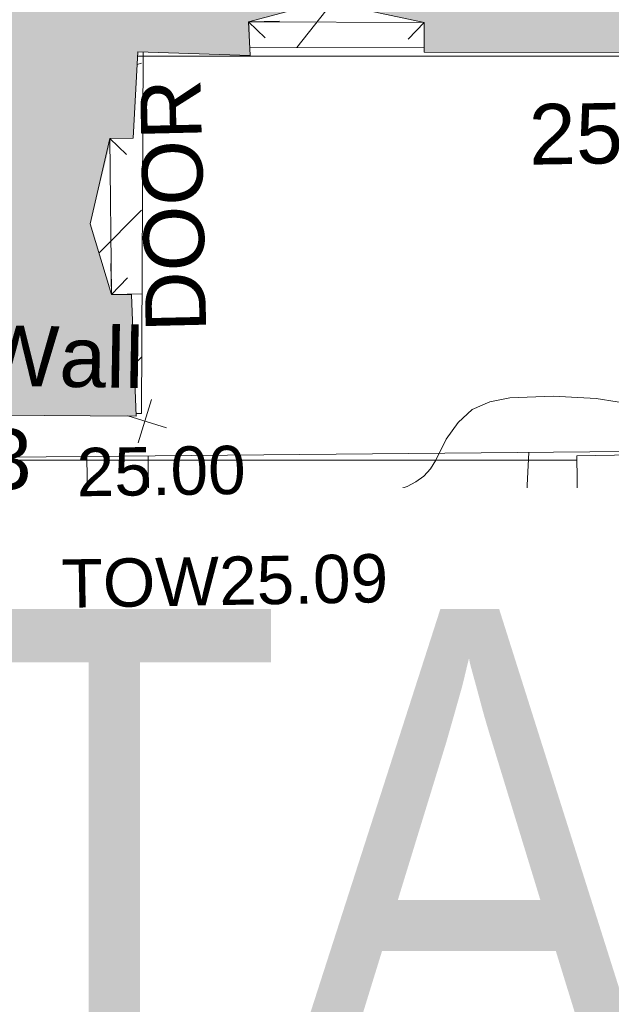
# Model space of a CAD drawing. Header units: millimetres. Extents: x -290717 to 520720, y -88450 to 287762.
# Tile 15 of 197: x -257907 to -254237, y 52689 to 58798. Entities that reach past the tile are written whole.
import ezdxf

# ---------------------------------------------------------------- set-up
doc = ezdxf.new("R2010")
doc.units = ezdxf.units.MM
doc.linetypes.add('IMPORT-DASHED _2_', pattern=[750, 500, -250])
doc.linetypes.add('IMPORT-UG_ELEC_STREET LIGHTING_QLB2 _2_', pattern=[2700, 1500, -300.0000000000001, 0, -250, 150, -300.0000000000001, 0, -200])
for name, color, linetype, lineweight, true_color in [('00_TOPO_BUILDING_OUTLINE', 5, 'Continuous', 9, 0x0000ff), ('00_TOPO_EAVE', 7, 'Continuous', 9, 0x666666), ('00_TOPO_INT_DOOR', 7, 'Continuous', 9, 0x7f4f3f), ('00_TOPO_LEVEL_FLOOR', 7, 'Continuous', 9, 0x666666), ('00_TOPO_ROOF_OVERHANG', 7, 'Continuous', 9, 0xff7fff), ('00_UAV_CONCRETE', 9, 'Continuous', 9, 0x808080), ('00_UAV_STEPS', 7, 'Continuous', 9, 0x666666), ('00_UAV_WALL_RETAINING', 7, 'Continuous', 9, 0x7c00a5), ('12333-PUM-2D-U-0001-C01 - Rev2_REVIT IMPORT_dwg', 7, 'Continuous', 9, 0x767676), ('A_RHA_Line', 7, 'Continuous', 9, 0x00a600), ('BUILDING', 5, 'Continuous', 9, 0x0000ff), ('CONTOURS_INDEX', 4, 'Continuous', 9, 0x00ffff), ('CONTOURS_INDEX_LVL', 4, 'Continuous', 9, 0x00ffff), ('HATCHING', 4, 'Continuous', 9, 0x00ffff), ('TOP_OF_WALL_LEVEL', 7, 'Continuous', 9, 0xa500a5), ('TOP_OF_WALL_LEVEL_TXT', 7, 'Continuous', 9, 0xa500a5), ('WALL', 7, 'Continuous', 9, 0xa50000)]:
    doc.layers.add(name, color=color, linetype=linetype, lineweight=lineweight, true_color=true_color)
for name, color, linetype, lineweight in [('A_RHA_Detail', 7, 'Continuous', 9), ('A_RHA_Text', 7, 'Continuous', 9), ('CHANGE_OF_SURFACE', 7, 'IMPORT-DASHED _2_', 9), ('PARAPET', 7, 'Continuous', 9)]:
    doc.layers.add(name, color=color, linetype=linetype, lineweight=lineweight)
doc.styles.add('Arial Narrow', font='ARIALN.TTF', dxfattribs={"height": 3000})
doc.styles.add('Arial_3', font='arial.ttf', dxfattribs={"height": 299.9999999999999})
doc.styles.add('Swis721 Lt BT_2', font='swissl.ttf', dxfattribs={"height": 375})

# ---------------------------------------------------------------- blocks, each defined once
blk = doc.blocks.new('12333-PUM-2D-U-0001-C01 - Rev2_REVIT IMPORT_dwg_MSL_Node_Linework-V2-Site Location Plan Existing')
at = {"layer": '00_TOPO_INT_DOOR', "color": 9, "true_color": 0xd4c4bf}
blk.add_line((530.3860888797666, -530.3860888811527), (-1.732587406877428e-09, 2.772139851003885e-10), dxfattribs=at)
blk = doc.blocks.new('12333-PUM-2D-U-0001-C01 - Rev2_REVIT IMPORT_dwg_MSL_FLlvl_SYM-V3-Site Location Plan Existing')
at = {"layer": '00_TOPO_LEVEL_FLOOR', "color": 254, "true_color": 0xcccccc}
blk.add_line((38.92611017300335, 8.662937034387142e-12), (-6.713776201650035e-11, 1.732587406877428e-11), dxfattribs=at)
blk = doc.blocks.new('12333-PUM-2D-U-0001-C01 - Rev2_REVIT IMPORT_dwg_MSL_Node_Linework-V4-Site Location Plan Existing')
at = {"layer": '00_TOPO_INT_DOOR', "color": 9, "true_color": 0xd4c4bf}
blk.add_line((530.3860888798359, 530.3860888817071), (-1.663283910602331e-09, 2.772139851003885e-10), dxfattribs=at)
blk = doc.blocks.new('12333-PUM-2D-U-0001-C01 - Rev2_REVIT IMPORT_dwg_MSL_FLlvl_SYM-V5-Site Location Plan Existing')
at = {"layer": '00_TOPO_LEVEL_FLOOR', "color": 254, "true_color": 0xcccccc, "flags": 128}
blk.add_lwpolyline([(38.9261101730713, 0), (0, 0), (0, 38.9261101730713)], dxfattribs=at)
blk = doc.blocks.new('12333-PUM-2D-U-0001-C01 - Rev2_REVIT IMPORT_dwg_MSL_Node_Linework-V9-Site Location Plan Existing')
at = {"layer": '00_TOPO_INT_DOOR', "color": 9, "true_color": 0xd4c4bf}
blk.add_line((-1.94049789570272e-09, 2.772139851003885e-10), (-530.3860888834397, -530.3860888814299), dxfattribs=at)
blk = doc.blocks.new('12333-PUM-2D-U-0001-C01 - Rev2_REVIT IMPORT_dwg_MSL_Eaves_SYM_1-V38-Site Location Plan Existing')
at = {"layer": '00_TOPO_EAVE', "color": 254, "true_color": 0xcccccc}
for p, q in [((-116.0873754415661, -356.5791934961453), (116.0873754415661, 356.5791934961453)), ((356.5791934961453, -116.0873754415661), (-281.3208757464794, 91.58639291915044))]:
    blk.add_line(p, q, dxfattribs=at)
blk = doc.blocks.new('12333-PUM-2D-U-0001-C01 - Rev2_REVIT IMPORT_dwg_MGS62954_T2_Galway_ITM_3d_Rev1-2077680-Site Location Plan Existing')
at = {"layer": '00_TOPO_INT_DOOR', "color": 254, "true_color": 0xcccccc}
for p, q in [((533646536.2933735, 725618675.7648714), (533647627.4697773, 725618651.92301)), ((533645656.8728979, 725616998.3384547), (533645664.6399475, 725617967.1774431))]:
    blk.add_line(p, q, dxfattribs=at)
at = {"layer": '00_TOPO_ROOF_OVERHANG', "color": 254, "true_color": 0xcccccc, "flags": 128}
blk.add_lwpolyline([(533642622.3078571, 725618574.5401815), (533642535.2689735, 725616020.0435259), (533650855.8848975, 725615951.7719684), (533656957.39442, 725615874.9653267)], dxfattribs=at)
at = {"layer": '00_UAV_CONCRETE', "color": 254, "true_color": 0xcccccc}
for p, q in [((533645487.0332416, 725615724.722518), (533645487.4561405, 725615995.8205099)), ((533645867.084277, 725615992.7056195), (533645864.405563, 725615717.28661))]:
    blk.add_line(p, q, dxfattribs=at)
at = {"layer": '00_UAV_CONCRETE', "color": 254, "true_color": 0xcccccc, "flags": 128}
blk.add_lwpolyline([(533636606.0315407, 725617447.5181756), (533640835.6707839, 725614786.102659), (533641636.6835001, 725614282.0815), (533645689.5125603, 725614237.4800476), (533647815.6835001, 725614214.0815), (533650688.0420642, 725614126.6414523), (533650870.6835001, 725614121.0814999), (533650998.5121003, 725615284.6933777)], dxfattribs=at)
at = {"layer": '00_UAV_STEPS', "color": 254, "true_color": 0xcccccc}
for p, q in [((533651040.9000002, 725615947.8000001), (533648526.3000001, 725615947.8000001)), ((533648526.3000001, 725615643), (533648526.3000001, 725615947.8000001)), ((533651002.8000001, 725615566.8000001), (533648526.3000001, 725615643))]:
    blk.add_line(p, q, dxfattribs=at)
at = {"layer": '00_UAV_WALL_RETAINING', "color": 254, "true_color": 0xcccccc, "flags": 128}
blk.add_lwpolyline([(533648228.9733993, 725615973.3260628), (533648210.5121003, 725615689.6933779), (533645894.5121003, 725615716.6933777), (533643496.1938041, 725615763.9508812), (533642443.5121003, 725615784.6933777), (533642481.5121004, 725617025.6933777), (533642073.5121003, 725617057.6933779), (533642027.5121003, 725615700.6933777), (533641237.6993325, 725616205.5965173), (533640275.5121003, 725616820.693378), (533638181.1113557, 725618160.4967551), (533638088.5121004, 725618015.6933779), (533639095.990501, 725617370.2627184), (533640214.5121004, 725616653.6933779), (533642037.5121003, 725615575.6933779), (533642033.5121004, 725615444.6933777), (533643454.6512508, 725615396.209324), (533645609.5121003, 725615322.6933777), (533648453.3195847, 725615321.7231262), (533648512.7417501, 725615321.7028524), (533648525.5454822, 725615639.8562008)], dxfattribs=at)
for name, p, xscale, yscale, zscale in [('12333-PUM-2D-U-0001-C01 - Rev2_REVIT IMPORT_dwg_MSL_Node_Linework-V2-Site Location Plan Existing', (533646536.2933736, 725618675.7648714), 0.1917, 0.1917, 0.1917), ('12333-PUM-2D-U-0001-C01 - Rev2_REVIT IMPORT_dwg_MSL_FLlvl_SYM-V3-Site Location Plan Existing', (533646536.2933736, 725618675.7648714), 4.9492, 4.9492, 4.9492), ('12333-PUM-2D-U-0001-C01 - Rev2_REVIT IMPORT_dwg_MSL_Node_Linework-V9-Site Location Plan Existing', (533647627.4697774, 725618651.9230099), 0.1917, 0.1917, 0.1917), ('12333-PUM-2D-U-0001-C01 - Rev2_REVIT IMPORT_dwg_MSL_Node_Linework-V2-Site Location Plan Existing', (533645664.6399476, 725617967.1774433), 0.1917, 0.1917, 0.1917), ('12333-PUM-2D-U-0001-C01 - Rev2_REVIT IMPORT_dwg_MSL_FLlvl_SYM-V5-Site Location Plan Existing', (533645656.872898, 725616998.3384547), 4.9492, 4.9492, 4.9492), ('12333-PUM-2D-U-0001-C01 - Rev2_REVIT IMPORT_dwg_MSL_Node_Linework-V4-Site Location Plan Existing', (533645656.872898, 725616998.3384547), 0.1917, 0.1917, 0.1917), ('12333-PUM-2D-U-0001-C01 - Rev2_REVIT IMPORT_dwg_MSL_Eaves_SYM_1-V38-Site Location Plan Existing', (533645851.2458703, 725616208.7696208), 0.375, 0.375, 0.375)]:
    blk.add_blockref(name, p, dxfattribs=dict(xscale=xscale, yscale=yscale, zscale=zscale))
at = {"layer": '00_TOPO_BUILDING_OUTLINE', "color": 251, "true_color": 0x666666, "insert": (533648263.5742521, 725618133.1483189), "char_height": 375, "width": 1495.902363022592, "attachment_point": 1, "line_spacing_factor": 1.005061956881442, "style": 'Swis721 Lt BT_2'}
blk.add_mtext('25.12', dxfattribs=at)
at = {"layer": '00_TOPO_INT_DOOR', "color": 251, "true_color": 0x666666, "insert": (533645866.5493739, 725616755.8447996), "char_height": 375, "width": 1790.333939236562, "attachment_point": 1, "rotation": 90.34535798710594, "line_spacing_factor": 1.005061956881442, "style": 'Swis721 Lt BT_2'}
blk.add_mtext('DOOR', dxfattribs=at)
at = {"layer": '00_UAV_CONCRETE', "color": 251, "true_color": 0x666666, "insert": (533645944.9471033, 725614729.9285817), "char_height": 375, "width": 1495.902363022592, "attachment_point": 1, "rotation": 359.36948442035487, "line_spacing_factor": 1.005061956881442, "style": 'Swis721 Lt BT_2'}
blk.add_mtext('24.85', dxfattribs=at)
at = {"layer": '00_UAV_WALL_RETAINING', "color": 251, "true_color": 0x666666, "char_height": 375, "attachment_point": 1, "line_spacing_factor": 1.005061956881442, "style": 'Swis721 Lt BT_2'}
for s, insert, width, rotation in [('Retaining Wall', (533642482.2752572, 725616904.6878518), 3832.359387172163, 358.035394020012), ('24.93', (533643842.0428204, 725616215.9694217), 1495.902363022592, 358.04603607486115), ('24.95', (533646860.5710975, 725615234.9973466), 1495.902363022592, 359.4213588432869)]:
    blk.add_mtext(s, dxfattribs=dict(at, insert=insert, width=width, rotation=rotation))
blk = doc.blocks.new('12333-PUM-2D-U-0001-C01 - Rev2_REVIT IMPORT_dwg_SPOT-2077700-Site Location Plan Existing')
at = {"layer": 'TOP_OF_WALL_LEVEL', "color": 254, "true_color": 0xe1aae1}
for p, q in [((0, 500.0000000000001), (0, -500.0000000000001)), ((-500.0000000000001, 0), (500.0000000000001, 0))]:
    blk.add_line(p, q, dxfattribs=at)
blk = doc.blocks.new('12333-PUM-2D-U-0001-C01 - Rev2_REVIT IMPORT_dwg-1620468-Site Location Plan Existing')
at = {"layer": 'HATCHING', "true_color": 0xaaffff}
h = blk.add_hatch(dxfattribs=at)
h.set_pattern_fill('FP_16', color=131, style=0, pattern_type=2)
h.set_pattern_definition([(45, (-537532529.603, -725615860.767), (-441.9417382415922, 441.9417382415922), [])])
h.paths.add_polyline_path([(23964.76913768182, -875.9677391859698), (24125.90737851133, -773.8632951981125), (24392.08837854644, -567.0611334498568), (24461.69394442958, -495.2497574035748), (24048.30614390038, -811.7469325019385)])
h.paths.add_polyline_path([(24623.28622993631, -363.1574729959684), (24719.04993674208, -278.699203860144), (25082.37056637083, 165.4301256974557), (25300.75284355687, 503.1638763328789), (25425.19607918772, 727.1617006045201), (25535.90099077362, 968.7249992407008), (25640.02361001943, 1327.974446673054), (25741.33690954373, 1860.778245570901), (25754.23469954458, 1952.808640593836), (25749.88707085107, 2350.616658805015), (25772.59273477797, 3004.539774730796), (25838.00477545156, 6318.112393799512), (25807.58770304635, 6316.191716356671), (25762.8251877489, 5116.677481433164), (25596.31906136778, 5116.677481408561), (25341.47027026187, 4386.877548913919), (25596.31906150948, 3505.095148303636), (25746.46773591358, 3505.095148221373), (25701.71011229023, 2198.414292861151), (25690.15042633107, 1885.512413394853), (25677.92352285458, 1699.714460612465), (25572.64334575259, 1236.603294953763), (25482.87348887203, 953.2911014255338), (25256.35969481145, 504.054790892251), (25037.92357972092, 155.1811199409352), (24821.67069747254, -135.4952995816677)])
h.paths.add_polyline_path([(19122.13625224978, -224.0500414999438), (18895.76770067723, 50.63959636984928), (18621.22018178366, 485.709348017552), (18657.92762250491, 409.8380993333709), (18824.65962693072, 136.8144430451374), (19119.833255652, -221.9350446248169)])
h.paths.add_polyline_path([(1686.424627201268, 454.6937352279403), (1710.976620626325, 455.5465457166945), (1750.068675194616, 2715.54327994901), (1750.000485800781, 2711.636712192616), (1686.460704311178, 455.9744726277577)])
h.paths.add_polyline_path([(4717.555653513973, 403.0665134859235), (4751.6892330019, 402.4707096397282), (4790.83271501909, 2644.999292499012), (4768.409661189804, 2646.141651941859), (4729.165959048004, 2112.273482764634), (4584.990100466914, 2112.821264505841), (4452.401084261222, 1584.700254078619), (4577.223050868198, 1143.982276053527), (4702.272549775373, 1141.464825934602), (4717.015900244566, 429.1445215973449)])
h.paths.add_polyline_path([(18186.06197689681, 1699.834160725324), (18129.77235540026, 2170.704845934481), (18129.84401306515, 2400.302390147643), (18113.92920675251, 2400.580184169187), (18111.70178500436, 2016.84340136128), (18129.70038726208, 1940.112517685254)])
h.paths.add_polyline_path([(6544.3214661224, 2641.207840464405), (6546.913621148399, 2797.776082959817), (5934.268307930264, 2939.225697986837), (5456.643526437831, 2821.408692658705), (5464.146224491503, 2662.344122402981), (6544.180760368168, 2641.210593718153)])
h.paths.add_polyline_path([(29445.72049355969, 6283.652032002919), (29487.23932402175, 6283.237620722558), (29639.36727133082, 12563.62421426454), (29667.74543012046, 14189.4078424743), (29631.92725637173, 14188.9845610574), (29467.47935001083, 7531.421360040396), (29298.80320765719, 7532.39311222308), (29162.93821402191, 7080.49213219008), (29284.32930844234, 6669.505089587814), (29452.66246280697, 6666.452016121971), (29445.72611902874, 6283.96223641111)])
h.paths.add_polyline_path([(-1622.635910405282, 11552.70356286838), (-1449.080202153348, 11977.18675107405), (-1607.493589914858, 12420.20652276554), (-1784.157011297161, 12423.26920992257), (-1798.992288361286, 11556.64946057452)])
h.paths.add_polyline_path([(21520.10466787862, 14349.94423779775), (21556.48317140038, 14354.39236588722), (21610.64456833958, 16089.81379494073), (21549.40205284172, 16090.88488440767), (21520.14918880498, 14352.58980805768)])
h.paths.add_polyline_path([(7701.911312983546, 14609.65087818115), (11763.18737745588, 14551.70141770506), (9255.37057830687, 14592.66788047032), (7737.57387038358, 14623.03312683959), (7771.542512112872, 17200.12075244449), (7729.290220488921, 17189.78219578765), (7701.811259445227, 14614.68827358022)])
at = {"layer": 'BUILDING', "color": 161, "true_color": 0xaaaaff}
blk.add_line((5461.626853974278, 2662.393420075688), (6544.3214661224, 2641.207840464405), dxfattribs=at)
at = {"layer": 'BUILDING', "color": 161, "true_color": 0xaaaaff, "flags": 128}
blk.add_lwpolyline([(4717.555948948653, 403.0522396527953), (4751.6892330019, 402.4707096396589), (4800.964231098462, 2644.483134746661)], dxfattribs=at)
at = {"layer": 'CHANGE_OF_SURFACE', "color": 253, "true_color": 0xaaaaaa, "flags": 128}
blk.add_lwpolyline([(-5478.007366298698, 19170.00056325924), (-5606.634571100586, 13793.4197265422), (-5715.62175708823, 4892.79953588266), (-5797.362146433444, 1795.747000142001), (-4634.832162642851, 1591.396026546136), (206.0153490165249, -1541.985571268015), (10760.08087175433, -1918.217760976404), (14502.21339170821, -2901.225706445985)], dxfattribs=at)
at = {"layer": 'CONTOURS_INDEX', "color": 131, "true_color": 0xaaffff, "flags": 128}
blk.add_lwpolyline([(7832.037761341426, 399.6617437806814), (7573.531726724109, 446.4210373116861), (7307.389062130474, 464.808399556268), (7038.60398684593, 460.5475638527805), (6914.072097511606, 436.9995365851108), (6803.437486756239, 391.1781876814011), (6713.648794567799, 311.946856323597), (6637.757381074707, 210.4422039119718), (6571.735089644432, 80.77989565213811), (6537.044474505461, 28.54217996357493), (6496.258337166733, -16.81840931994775), (6446.328916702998, -51.86330992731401), (6390.303974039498, -80.03108436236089), (6328.53445806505, -98.95683184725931), (6265.978765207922, -113.4089623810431), (6202.243807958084, -121.150668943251), (6137.722674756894, -124.418758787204), (2897.322807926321, -115.6853279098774)], dxfattribs=at)
at = {"layer": 'PARAPET', "color": 253, "true_color": 0xaaaaaa, "flags": 128}
for points in [[(1519.371493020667, 2698.064486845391), (1411.332464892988, 171.1516658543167), (7446.650152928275, 65.43018304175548)], [(25724.02329894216, 1352.436782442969), (25411.24804341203, 612.3881870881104), (24986.76733963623, -69.01504786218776), (24444.99591505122, -638.7128344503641), (23802.6895872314, -1063.193538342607), (23093.35999027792, -1387.139338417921), (22470.60211573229, -1512.807967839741), (21747.30933748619, -1549.112238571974), (21275.35381831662, -1493.259514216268), (20638.63276259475, -1331.286614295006), (20119.20242779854, -1091.11990034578), (19677.9659070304, -814.6489156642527), (19236.72938602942, -471.1546619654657), (18781.52968373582, 53.86094516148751), (18532.98506105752, 439.2447420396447), (18317.95207329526, 936.333987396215), (18125.26017485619, 1662.419401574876), (18063.82217828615, 2086.900105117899), (18081.94021217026, 2386.544511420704), (4766.431344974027, 2619.228797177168)]]:
    blk.add_lwpolyline(points, dxfattribs=at)
at = {"layer": 'WALL', "color": 9, "true_color": 0xe1aaaa}
blk.add_line((1039.723433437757, -138.6283566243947), (7387.787236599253, -248.7103878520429), dxfattribs=at)
at = {"layer": 'WALL', "color": 9, "true_color": 0xe1aaaa, "flags": 128}
blk.add_lwpolyline([(1039.723433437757, -138.6283566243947), (1037.100435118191, -398.8285895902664), (7383.275661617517, -508.8778712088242), (7387.787236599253, -248.7103878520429)], dxfattribs=at)
blk.add_blockref('12333-PUM-2D-U-0001-C01 - Rev2_REVIT IMPORT_dwg_MGS62954_T2_Galway_ITM_3d_Rev1-2077680-Site Location Plan Existing', (-533641079.6498471, -725615854.3561786))
at = {"xscale": 0.3, "yscale": 0.3, "zscale": 0.3}
blk.add_blockref('12333-PUM-2D-U-0001-C01 - Rev2_REVIT IMPORT_dwg_SPOT-2077700-Site Location Plan Existing', (4144.803868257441, -335.7672515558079), dxfattribs=at)
at = {"layer": 'CONTOURS_INDEX_LVL', "insert": (4342.648295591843, 195.4315119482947), "char_height": 299.9999999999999, "width": 1256.112065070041, "attachment_point": 1, "rotation": 359.84558016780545, "line_spacing_factor": 0.9417779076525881, "style": 'Arial_3'}
blk.add_mtext('25.00', dxfattribs=at)
at = {"layer": 'TOP_OF_WALL_LEVEL_TXT', "insert": (4236.710535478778, -494.5372259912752), "char_height": 299.9999999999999, "width": 2420.40307275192, "attachment_point": 1, "line_spacing_factor": 0.9417779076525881, "style": 'Arial_3'}
blk.add_mtext('TOW25.09', dxfattribs=at)

msp = doc.modelspace()

# ---------------------------------------------------------------- hatches: boundary and pattern name
at = {"layer": 'A_RHA_Detail', "true_color": 0xc0c0c0}
h = msp.add_hatch(color=9, dxfattribs=at)
h.paths.add_polyline_path([(-80880.60083898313, -68502.79057078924), (-80400.86592458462, -68483.4150911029), (-80400.86592458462, -62984.64684182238), (-24474.85765180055, -63009.32043784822), (-24456.14471274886, -50840.30023854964), (-36622.55041054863, -50831.65104346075), (-36622.5504104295, -44228.57792609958), (-50959.05265825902, -44213.68205212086), (-50959.05265825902, -42573.78171509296), (-54563.93258049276, -42571.21897729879), (-54565.69773355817, -45054.17447471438), (-92408.82109324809, -45027.27149617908), (-92411.78875845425, -49201.74309219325), (-100061.9988811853, -49201.74309219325), (-100052.221444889, -64852.82557835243), (-86120.90825231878, -64852.82557835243), (-86092.16626519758, -62957.90041523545), (-84861.10047611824, -62957.90041520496), (-84854.79054275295, -68240.10973718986), (-80870.60226895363, -68240.10973718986)])
h.paths.add_polyline_path([(-137238.9269955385, -68461.93840922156), (-132719.7426408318, -68433.06336920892), (-132847.0731201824, -62850.0428228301), (-130454.6837966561, -62916.63108081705), (-130498.2830220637, -61355.8539363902), (-117581.136331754, -61423.42893434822), (-117492.3908565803, -49183.91309186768), (-125136.5200282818, -49178.47881939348), (-125133.5727033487, -45032.61887132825), (-163007.1824077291, -45005.69421944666), (-163007.1824077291, -44090.29634113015), (-163123.8521375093, -44090.21339942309), (-163122.6389897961, -42383.751842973), (-166563.8543420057, -42383.75184295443), (-166565.0349082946, -44044.3982420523), (-193158.4656786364, -44025.49275802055), (-193195.152889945, -62863.6565097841), (-137269.7106414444, -62916.63108078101), (-137254.3708868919, -65679.90523788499)])
h.paths.add_polyline_path([(120310.9497607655, -32334.2823016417), (120312.4652266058, -31610.73011961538), (133451.2244789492, -31638.24899384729), (133469.2230092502, -19717.98315777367), (121295.7536929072, -19692.48606427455), (121319.8434528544, -8190.941560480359), (112277.0825929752, -8172.001674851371), (112263.1769726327, -14811.12345451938), (78285.85310969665, -14739.95861435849), (78292.82277619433, -8167.077575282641), (76545.55099677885, -8163.40371230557), (69355.76844230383, -8152.931592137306), (69353.66597202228, -9156.746357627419), (68372.60878942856, -9154.691552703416), (68372.60878942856, -13705.52853212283), (69333.72334743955, -13707.54156767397), (69325.07112544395, -16249.53369225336), (66623.4489111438, -16249.53369225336), (66619.79243932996, -17995.29925522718), (65989.07757491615, -17995.29925522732), (65985.44262769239, -19730.78799479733), (57152.23993372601, -19712.28702423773), (57127.42535098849, -31559.89461998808), (70277.87165423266, -31587.43801817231), (70277.87165428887, -32271.74147154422), (78263.96947906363, -32285.12944888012), (78266.62669288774, -31019.79372153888), (112335.8856506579, -31091.15111856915), (112335.8856506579, -32317.57330550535), (119781.4233959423, -32333.17321910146)])
h.paths.add_polyline_path([(7503.71740934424, -1791.43926322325), (15482.43097389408, -674.0213230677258), (15484.0826184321, 148.1327206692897), (56188.28042539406, 205.5276654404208), (56155.8432600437, 14338.31663138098), (18016.62665932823, 14236.4814953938), (17967.9025208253, 34313.18372075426), (21727.10644861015, 34324.06926249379), (21708.9097307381, 40608.10218319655), (18009.66447156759, 40608.10218325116), (17995.54603703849, 45483.75063445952), (9770.084212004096, 45420.63294734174), (3966.216019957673, 45443.14492469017), (3984.771235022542, 14176.56786831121), (1023.062455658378, 14176.56786840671), (-276.5134647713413, 14190.52623465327), (-231.6790044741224, 5976.811441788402), (-226.4491536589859, 193.7444677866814), (1220.250839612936, 179.5999159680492), (7477.609307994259, 143.2867556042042), (7488.638446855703, -674.0213230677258)])
h.paths.add_polyline_path([(77755.59663317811, 53.47451145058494), (77729.51881611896, 1699.844979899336), (94464.47132486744, 1659.976083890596), (94606.37913471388, 17991.39023626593), (88810.41901146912, 18015.03260816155), (88799.89418497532, 14436.74271609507), (69413.88950349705, 14457.87738898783), (69377.35724448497, 99.62816357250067), (70760.85642036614, 92.0068082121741)])
h.paths.add_polyline_path([(61252.12079698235, 46453.95617369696), (105774.7348988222, 46472.68783510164), (105768.2642197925, 61852.61234310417), (92285.13876306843, 61852.61234310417), (92308.59670397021, 65784.30757142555), (96107.46680002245, 65767.6044524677), (96059.6808111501, 75209.20847378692), (101084.8427276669, 75071.88872768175), (104988.0046543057, 74765.36560410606), (108403.6894220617, 74363.84089439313), (112009.2703903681, 73787.25420864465), (115645.3524814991, 73049.69667210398), (116890.8108050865, 72761.69136255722), (120208.9929832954, 71893.18353872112), (120865.241739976, 71703.68487155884), (124135.6329505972, 70669.67317909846), (127435.6253142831, 69480.50055823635), (127820.4368655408, 69394.93141813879), (128274.3081769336, 69331.69585757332), (128731.879114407, 69306.66104520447), (129189.9401456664, 69320.00258265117), (129645.2782985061, 69371.62688830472), (130094.6997111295, 69461.17185607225), (130535.0520071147, 69588.00939078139), (130963.2464342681, 69751.2498188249), (131376.279516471, 69949.74812593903), (131771.254123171, 70182.11198906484), (132162.5575600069, 70460.54046602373), (132496.0921582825, 70741.69081117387), (132820.8713676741, 71064.98072578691), (133117.4593294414, 71414.31364276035), (133383.77568926, 71787.23923958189), (133616.5473239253, 72178.53728446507), (133817.1647262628, 72590.54524901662), (133982.6025969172, 73017.89547517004), (134111.7005086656, 73457.59040804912), (134203.5529320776, 73906.545904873), (134257.5155882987, 74361.61286220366), (134272.5462649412, 74819.59931534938), (134250.5259874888, 75277.29281749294), (134189.6227572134, 75731.48297750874), (134090.9274700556, 76178.98397761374), (133955.1324028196, 76616.65691996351), (133783.1900598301, 77041.4318434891), (133576.3064937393, 77450.3292564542), (133335.9328436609, 77840.48103831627), (133063.7551572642, 78209.15055536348), (132761.6825665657, 78553.75185442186), (132431.8338935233, 78871.86780505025), (132076.5227904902, 79161.26705200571), (131698.2415079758, 79419.91966864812), (131299.6434187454, 79646.01139199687), (131093.5942456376, 79746.34209763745), (132146.0467355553, 83110.22226149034), (122787.763295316, 86282.54285521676), (121604.3555410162, 82800.35918872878), (117095.9864226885, 83870.84033788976), (116841.9598400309, 83526.35449576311), (116120.5435466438, 91221.9361197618), (110237.7341284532, 91274.27491024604), (110194.3680786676, 90435.39030217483), (104988.0046543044, 90486.49901569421), (104973.2761846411, 94309.82427956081), (103746.1314668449, 94309.82427962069), (103839.9937121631, 122852.1474272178), (96365.09202303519, 122931.9599471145), (96350.3400238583, 123952.416858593), (104555.5505249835, 123902.1925258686), (104607.3234457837, 120248.5396157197), (125502.5015002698, 120134.193340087), (125662.0200253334, 137657.3796883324), (114479.5865733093, 137699.2256881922), (114382.3062641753, 129149.9458158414), (104644.1590035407, 129187.997507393), (104577.9931702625, 126217.3903165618), (101184.4926405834, 126159.1566967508), (101264.6166812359, 135959.2655565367), (89967.23177303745, 135988.8856164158), (89927.63362986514, 125823.6463181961), (93630.53562299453, 125840.7948842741), (93580.6568888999, 122931.9599471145), (88697.38835373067, 122904.7310127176), (88679.38989541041, 95739.0914377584), (86378.25848993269, 95739.0914377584), (86378.18187189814, 96178.10083375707), (83279.5074328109, 96200.92083330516), (83273.62493422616, 95735.74732136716), (70169.67509616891, 95733.22421950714), (70166.2684274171, 96272.07409350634), (66674.99731291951, 96257.14073659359), (66654.74538556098, 95755.71092140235), (65784.77231076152, 95755.71092140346), (65887.65094981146, 117470.6305650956), (53473.34271625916, 117487.9046429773), (53434.44066306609, 98570.4634906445), (40649.41626913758, 98570.46349066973), (40610.16711556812, 94406.01479082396), (38853.82372865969, 94410.36303444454), (38848.65589191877, 89463.65332732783), (40612.46601909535, 89518.45976927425), (40665.38257359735, 86257.73741131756), (38372.19584673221, 86305.7230928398), (38369.79373532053, 76901.0507917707), (50937.95125076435, 76944.40198877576), (50922.88567283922, 74598.78180893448), (56484.90611318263, 74588.85093774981), (56484.9061131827, 75194.85181998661), (92465.40372273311, 75233.02581663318), (92645.92783659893, 71766.64845097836), (89810.5550181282, 69362.83965827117), (85313.16173971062, 69360.94750424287), (85313.16173971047, 66907.40508090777), (75210.14498260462, 66903.15451592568), (75210.14498260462, 63815.70944554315), (70819.40014306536, 63815.70999204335), (70819.21601502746, 64253.35708063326), (69456.8341568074, 64253.35708063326), (69455.71957374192, 66901.99623168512), (61303.3285675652, 66898.56680686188), (61304.56054652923, 63970.32021231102), (70500.41048205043, 63970.32021223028), (70500.40885431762, 61852.59006210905), (61245.64388480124, 61848.69637492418), (61252.12079698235, 46455.07044720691)])
h.paths.add_polyline_path([(-17153.16561239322, 48569.32684293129), (-17153.16561227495, 60770.38083690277), (-29362.88357762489, 60774.7042869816), (-29362.88357762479, 67399.20394583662), (-43507.25361058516, 67405.01911302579), (-43488.53133082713, 69093.07334179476), (-45766.41866234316, 69109.32868391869), (-45794.34620035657, 67405.01911302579), (-47272.11273197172, 67404.21245453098), (-47272.44887636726, 66454.91798912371), (-86004.56386335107, 66468.6329952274), (-86006.66970790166, 60521.58362724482), (-92662.8772251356, 60521.58362724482), (-92666.53762789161, 50184.35611936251), (-79752.016597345, 50179.78302554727), (-79752.016597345, 48591.49323813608), (-17157.71631240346, 48569.32845421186)])
h.paths.add_polyline_path([(-201056.4185879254, 48628.75479108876), (-138377.9751621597, 48634.64535782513), (-138377.9751621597, 50133.28202330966), (-125467.710581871, 50134.49533928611), (-125468.6909603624, 60566.19036866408), (-132186.8595615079, 60565.86652591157), (-132187.4203588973, 66533.01978768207), (-170643.3098734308, 66805.61809689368), (-170643.3098732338, 67738.78475851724), (-200340.0100486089, 67488.93693767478), (-200348.7175167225, 60827.7802510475), (-201057.5650552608, 60827.71357562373), (-201056.6510294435, 51102.0431337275)])
h.paths.add_polyline_path([(-240051.5126725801, 54769.1949116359), (-239444.4902595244, 54811.10754483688), (-239186.5396225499, 54841.92927608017), (-238764.8191578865, 54940.98166103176), (-238382.4735933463, 55122.46891391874), (-237990.3402229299, 55354.87497237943), (-237269.2031026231, 55936.21514997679), (-237030.2712443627, 56228.66101920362), (-236793.0039600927, 56569.31473977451), (-236554.5880579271, 57004.26389721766), (-236432.7219585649, 57267.46508911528), (-236300.0815274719, 57753.26239002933), (-236250.7285154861, 58017.17885687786), (-236235.6490610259, 58516.21786795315), (-236233.2538430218, 58987.85640057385), (-236213.702979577, 59823.48083772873), (-236363.8287856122, 59820.8603820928), (-236634.0279869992, 60698.06075831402), (-236391.9547756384, 61432.1972634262), (-236225.4740089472, 61435.10319604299), (-236201.6036570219, 62637.68779599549), (-232563.5271750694, 62639.28734435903), (-232563.5271750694, 63049.03842407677), (-232732.1945866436, 63049.15302221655), (-232860.1521278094, 63457.9589027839), (-232731.6068089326, 63914.24862701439), (-232560.8209657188, 63914.24862701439), (-232521.9864006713, 70597.99604498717), (-240628.6947850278, 70598.85496274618), (-240629.7923196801, 72350.98321581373), (-246412.6011213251, 72347.36085937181), (-246412.6011213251, 70616.45923939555), (-254449.5805725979, 70618.60952619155), (-254454.637144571, 70754.06491724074), (-254469.7140363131, 73191.6627625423), (-263883.2532625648, 73267.83063692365), (-263902.4181505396, 68260.74348557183), (-263714.8217520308, 68259.82096576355), (-263552.9672900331, 67819.6543439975), (-263719.0883117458, 67392.20684197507), (-263913.629869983, 67392.20684288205), (-263956.7001914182, 58633.76423459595), (-260181.1963171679, 58611.22607638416), (-260192.3146984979, 56354.25111578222), (-257184.684388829, 56339.46086010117), (-257213.4419958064, 57092.93866025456), (-257338.5163846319, 57093.27331227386), (-257471.0109295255, 57531.7457231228), (-257338.5163845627, 58062.22513700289), (-257203.4956297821, 58064.06881293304), (-257173.5751889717, 58598.54056827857), (-256478.2273617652, 58575.27357918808), (-256478.2273617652, 58788.51859477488), (-256013.0091299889, 58911.92701537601), (-255397.0786589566, 58780.99767608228), (-255397.0786664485, 58595.98242230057), (-243809.8853614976, 58585.92793205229), (-243805.3570672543, 58352.04527760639), (-243740.9394682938, 57884.52572396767), (-243619.083060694, 57421.84877501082), (-243424.3877541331, 56943.65915328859), (-243247.1437899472, 56608.24157716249), (-243003.0710577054, 56249.99021479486), (-242732.2093200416, 55932.75703086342), (-242371.7230179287, 55603.12658814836), (-242141.2551255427, 55424.88676771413), (-241804.9643038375, 55216.88439829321), (-241529.464082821, 55077.02869058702), (-241100.6275144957, 54917.18295005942), (-240836.2134980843, 54840.82833179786), (-240453.4486196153, 54788.6078413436), (-240203.3756532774, 54776.52967577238)])
h.paths.add_polyline_path([(40276.69022620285, 59895.3641775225), (40328.62676026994, 69196.9439153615), (36588.99968782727, 69217.82459101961), (36619.46637569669, 74674.25962431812), (32264.36460075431, 74687.02318924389), (32233.48293864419, 69156.26826309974), (11916.69390488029, 69269.70959690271), (11966.66200108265, 78218.75165977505), (29087.50901742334, 78123.15526811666), (29143.44567202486, 88141.13700481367), (15719.34879623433, 88216.09212957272), (15732.60379610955, 90589.99788900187), (4594.294101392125, 90652.19003492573), (4525.129359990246, 78265.12250452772), (10096.76365550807, 78234.01258734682), (10077.43887221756, 74773.03821913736), (4547.641142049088, 74803.91453678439), (4465.579974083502, 60107.16002351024), (19125.89094757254, 60025.30234268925), (19139.86249371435, 62527.53804648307), (31738.59196305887, 62457.19146407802), (31724.55430855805, 59943.11609818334), (38369.79364222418, 59906.01157297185)])
h.paths.add_polyline_path([(-246083.0241259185, 72334.29150213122), (-246083.0594797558, 72334.30275087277), (-246208.2905500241, 72334.29150213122)])
h.paths.add_polyline_path([(-114575.3004830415, 112178.0758696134), (-114575.3246436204, 112178.0758696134), (-114707.2752166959, 115801.5811617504)])
h.paths.add_polyline_path([(-154699.9178766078, 101760.4080976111), (-114382.0503338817, 101776.0542915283), (-114382.0503338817, 106926.936016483), (-113755.641395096, 106927.1791078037), (-113757.5507412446, 111847.2721532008), (-114431.6837526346, 111847.2721532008), (-114431.8098651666, 112178.075869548), (-114575.3004830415, 112178.0758696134), (-114578.9984943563, 121707.2390834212), (-123056.9849702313, 121707.2390834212), (-123068.8201032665, 156452.7036899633), (-119381.2340625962, 156454.1347343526), (-119381.2340625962, 160165.8603541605), (-115501.031452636, 160167.3661472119), (-115503.3750945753, 166206.5793118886), (-132411.7987151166, 166599.6604729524), (-132411.8243306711, 166665.6603411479), (-135275.0124468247, 166664.5489553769), (-135275.0124468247, 166628.1883102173), (-135911.3205077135, 166628.1944503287), (-135911.3479256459, 166352.1604668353), (-152521.1633846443, 166345.7145607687), (-152518.3680955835, 159142.6836790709), (-150699.3133726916, 159117.9265656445), (-150755.6690356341, 122560.6912032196), (-151059.2005266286, 122560.6912032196), (-151061.0981347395, 121302.4374931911), (-154138.3148337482, 121372.6012653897), (-154138.3148337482, 121865.183451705), (-154704.3888425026, 121867.2611370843), (-154688.5451973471, 119352.3937021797), (-154745.5933227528, 119352.3715636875), (-154745.5763474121, 118722.1532660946), (-160794.1544526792, 118748.744283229), (-160794.1544527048, 119410.5425977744), (-163852.1622693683, 119422.408321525), (-163855.0715294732, 118762.2003111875), (-167568.6765459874, 118778.5256058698), (-166634.6619849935, 124395.1277019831), (-166843.6206842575, 124471.2090400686), (-167568.6765459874, 124707.6250904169), (-168028.2173235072, 124841.3808643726), (-168630.5006276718, 124991.3056740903), (-169238.2056070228, 125117.4693074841), (-169850.3952285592, 125219.6772877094), (-170466.1255403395, 125297.7720169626), (-171089.1102599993, 125351.8553033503), (-171704.4065937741, 125381.1774254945), (-172325.0479971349, 125386.3595015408), (-172782.2248668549, 125374.5832363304), (-173401.7764236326, 125337.4554476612), (-174019.3926983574, 125276.0328036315), (-174634.1213722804, 125190.4100127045), (-175245.0145766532, 125080.7190996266), (-176047.1958093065, 124895.7675261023), (-176665.4852587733, 124724.7228134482), (-177045.3001228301, 124609.1129151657), (-177631.5127793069, 124405.2077276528), (-176665.4852586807, 118818.5158793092), (-177558.9402083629, 118822.4435769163), (-177662.2853368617, 125263.4341236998), (-176365.3912352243, 126542.9270807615), (-159462.2970490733, 126319.9103917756), (-157057.7396790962, 128609.0850976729), (-157060.6673204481, 136153.1661957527), (-158638.8016610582, 137740.2441626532), (-159352.3735831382, 137740.2441626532), (-161634.4140635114, 140201.1078539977), (-168727.9404946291, 140256.8191147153), (-171035.0401162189, 137942.884730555), (-174184.1459014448, 137942.884730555), (-176460.1168228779, 140292.2858551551), (-177341.68569345, 140292.285855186), (-177341.7114445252, 140358.4281613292), (-183428.5803825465, 140356.0660244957), (-185921.6385984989, 137917.4639097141), (-185921.6385985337, 131757.309115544), (-186906.8767412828, 131756.9267734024), (-187725.3914540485, 130809.9989183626), (-187724.0588902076, 127376.1828149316), (-186481.0281350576, 126304.557648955), (-186479.4846755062, 122327.2959175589), (-185176.2828158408, 121059.4673825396), (-180304.1129154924, 121059.4673825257), (-180304.1136492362, 118802.0484409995), (-193555.3706955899, 118802.0484409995), (-193555.3686998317, 133117.8341649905), (-192593.6442938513, 133118.2073819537), (-192593.6442938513, 134200.8158367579), (-192224.6284783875, 134200.9592041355), (-192225.5653014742, 136615.0101267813), (-192595.0012461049, 136615.0101267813), (-192595.4357332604, 137734.4745166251), (-193589.2709668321, 137734.4746851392), (-193589.2685988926, 147474.5705834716), (-193163.2062206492, 147492.8644728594), (-192606.8095195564, 147551.4951472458), (-192359.9383250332, 147589.5931622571), (-192199.8207947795, 147616.5827293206), (-191882.7548926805, 147682.9245600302), (-191568.5380071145, 147761.6632019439), (-191020.2573150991, 147932.4221712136), (-190950.5841382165, 147955.8263236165), (-190647.7999969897, 148070.951423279), (-190349.769078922, 148197.8750093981), (-190056.9509284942, 148336.4013817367), (-189769.7970512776, 148486.316942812), (-189375.4954991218, 148717.2624196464), (-189132.9060261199, 148873.2749095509), (-188867.5421091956, 149059.0543930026), (-188609.6764469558, 149255.1087866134), (-188354.9814056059, 149465.3525772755), (-188079.6339208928, 149713.8792482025), (-187884.9836199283, 149901.8220103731), (-187538.2510284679, 150274.4802367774), (-187446.2998447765, 150378.396083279), (-187241.3270201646, 150629.2310214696), (-187046.3599558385, 150887.9197697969), (-186861.699277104, 151154.0634500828), (-186546.1373636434, 151669.8298752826), (-186524.4196769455, 151707.063245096), (-163675.289831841, 151669.8298752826), (-163687.5843044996, 148134.0767945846), (-157303.6541541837, 148136.4921063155), (-157303.6541541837, 155759.9150161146), (-157557.4317586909, 155765.0384228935), (-157555.9168973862, 166678.0466575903), (-187009.2021991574, 166699.7464767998), (-187013.0952111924, 162054.4009359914), (-188707.1775469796, 162044.5925187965), (-188705.9961893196, 155021.5333641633), (-188737.9999316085, 154650.5326603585), (-188799.0133970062, 154283.1866125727), (-188857.2045401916, 154035.4341107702), (-188966.1106131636, 153679.3368924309), (-189102.6200311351, 153332.8820747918), (-189265.8911677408, 152998.2056672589), (-189454.9174010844, 152677.3710606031), (-189645.2484685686, 152421.322012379), (-189916.9563410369, 152104.2450531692), (-190212.7041973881, 151809.4634871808), (-190530.6686598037, 151538.7947475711), (-190868.889367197, 151293.9075915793), (-191225.2810786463, 151076.3118324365), (-191597.6465194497, 150887.3490190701), (-192092.8415776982, 150682.5621956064), (-192485.2937347, 150569.6612301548), (-192903.8930807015, 150482.2408890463), (-193187.215491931, 150440.8868273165), (-193594.1866364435, 150407.1257787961), (-193594.5953882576, 151459.989522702), (-205369.2399268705, 151455.4201248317), (-205354.452352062, 113350.0822379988), (-207187.1580384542, 113349.3709450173), (-207184.3024929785, 105991.0636522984), (-205312.8709512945, 105991.0636522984), (-205311.2365670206, 101769.6553082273), (-175488.645120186, 101781.2285901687), (-175488.645120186, 110889.6985621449), (-154703.462766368, 110897.5679794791), (-154700.5193329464, 103310.2697088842)])
h.paths.add_polyline_path([(193735.9435692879, 113047.8274775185), (208865.0938716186, 114991.026643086), (208976.1154122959, 114126.6471161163), (216447.8967330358, 115086.3281915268), (216038.7305308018, 118271.970241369), (232648.5073383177, 120405.3421627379), (233425.9936153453, 114352.0734369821), (240632.2017567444, 115277.6440986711), (239854.8412683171, 121329.9334728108), (256406.8682407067, 123455.8879629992), (257091.7572256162, 118089.1198988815), (264572.287122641, 119040.8180953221), (261877.8350554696, 138524.7609215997), (259178.7147038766, 138221.6086023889), (259197.3483654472, 137439.0084132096), (254686.1480587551, 136897.0007613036), (255412.6810205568, 131314.8303174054), (240852.7447965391, 129522.4514055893), (239771.0426540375, 137918.8519126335), (240649.582243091, 138010.1984551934), (240062.3063116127, 142776.6750342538), (239165.7694641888, 142685.0143484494), (237630.9646614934, 151018.3171733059), (266172.8791088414, 154560.7889781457), (271297.187694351, 142612.4006970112), (276531.7397502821, 144861.0987145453), (274941.5029779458, 148527.903728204), (302074.530765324, 160134.9084326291), (300215.9323773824, 164320.1841173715), (301528.161327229, 164907.0997990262), (300405.1237791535, 167477.8916353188), (299016.6944531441, 166945.7181825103), (295626.7488506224, 174518.7544287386), (294333.0289184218, 177537.1551681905), (287288.847594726, 174518.7544287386), (289427.6893504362, 169661.0163464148), (272956.7816584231, 162557.1203578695), (271943.2187786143, 164897.4305293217), (267016.3118217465, 162764.0369715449), (268502.3094164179, 159357.043014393), (265200.4029571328, 157946.4096681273), (226856.4166955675, 153146.7821791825), (227510.3041274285, 148852.0205335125), (228280.9873164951, 141179.0007484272), (227302.3544112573, 141050.2812999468), (227895.3788231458, 136433.1758633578), (228748.5501749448, 136523.8855003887), (229602.307730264, 128023.7667641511), (217691.2359889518, 126493.8999679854), (217642.3600127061, 126874.4332670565), (215138.5007311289, 126552.8357430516), (215194.9980427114, 126112.9650749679), (215015.6132225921, 126089.9247571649), (214840.967257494, 127449.6644606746), (192258.7012018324, 124549.1816390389), (193486.3576426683, 114991.026643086)])
h.paths.add_polyline_path([(-78076.24179098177, 117605.518872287), (-78076.23951907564, 117610.0871212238), (-78070.31812256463, 129485.733079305), (-74723.15926546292, 129478.3852560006), (-74723.15926546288, 125435.7860625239), (-48015.64546089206, 125380.0246061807), (-47996.55031653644, 135872.5822179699), (-61198.159180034, 135901.5630078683), (-74714.72264147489, 135923.5088764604), (-74723.62876031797, 131865.2975510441), (-78070.31812256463, 131872.6421692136), (-78062.97909490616, 149549.768943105), (-58292.26570494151, 149541.5607197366), (-58292.26570494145, 148946.2407608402), (-37707.70924049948, 148937.6946534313), (-37707.70924049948, 159740.0690313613), (-44148.26955758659, 159742.7429641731), (-44148.26955758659, 162961.3319175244), (-49829.95437586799, 162961.3319175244), (-49830.92144141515, 160632.0129326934), (-78494.0902662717, 160643.9130440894), (-78494.0902662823, 161615.1537737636), (-78739.22585210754, 161615.2555472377), (-78691.79195364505, 168187.9195488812), (-90844.5764503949, 168126.8149080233), (-90962.52567696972, 152686.7636278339), (-89064.97866810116, 152685.97582136), (-89079.54115383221, 117610.0871212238), (-78374.80210165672, 117605.6428258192)])
h.paths.add_polyline_path([(69254.82576126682, 129235.9722870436), (69259.97086178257, 136167.7892474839), (86068.0992678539, 136131.0235193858), (86008.66431381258, 164703.3084147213), (58789.63167882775, 164723.5115811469), (58789.63167882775, 170119.2062865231), (54460.16324890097, 170122.4198087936), (54457.21717773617, 166153.2792453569), (47042.21516498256, 166158.7829869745), (47041.10931533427, 164668.9097040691), (39173.27935198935, 164674.7495545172), (39172.83712618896, 164078.9539098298), (17014.87910992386, 164095.400525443), (17002.38841206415, 147267.1142245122), (12659.63471563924, 147267.1142245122), (12653.6008753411, 139137.9291796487), (17031.41608901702, 139134.6797717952), (17024.58791744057, 129935.3194463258), (39191.34773726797, 129918.8662983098), (39191.34773726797, 129258.2867272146), (69014.0340609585, 129236.1510132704)])
h.paths.add_polyline_path([(39265.62356917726, 139467.8223435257), (33050.91021530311, 139484.1586867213), (33087.56357182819, 153427.9220784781), (39277.60130890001, 153411.6505991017), (39277.60130890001, 152830.3127277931), (43058.29603858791, 152820.3745823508), (43024.83899408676, 140092.5601633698), (39267.2657899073, 140092.5601633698)])
h.paths.add_polyline_path([(1979.548949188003, 189123.2414339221), (18699.10403225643, 189180.0465563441), (18678.46874727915, 195253.6675675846), (24349.02704558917, 195272.9334349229), (24334.96888369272, 199550.7690689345), (28829.78348971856, 199566.0403168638), (28798.35772162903, 208815.6446465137), (24334.94961552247, 208806.1514042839), (24333.90624838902, 209113.2475694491), (16811.59093053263, 209087.6902915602), (16806.58456496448, 208843.590909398), (6772.293057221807, 208809.4991440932), (6797.166076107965, 201488.5780549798), (-8471.058649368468, 201436.7038403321), (-8471.058649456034, 200429.0172029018), (-11856.09020773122, 200417.5164702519), (-11823.72827012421, 190892.3684139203), (-7614.729360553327, 190904.9356358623), (-7614.729360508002, 190170.8290169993), (-4608.619189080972, 190169.2993656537), (-4608.238782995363, 190916.8832264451), (1973.379031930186, 190939.2444093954), (1977.122761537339, 189837.3456606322)])
h.paths.add_polyline_path([(-20506.2213294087, 190640.028646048), (-20122.28942212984, 206347.1214480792), (-41550.34215554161, 207015.255795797), (-41462.26177905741, 210449.6195896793), (-31391.41053375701, 210152.0276719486), (-31078.64493158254, 223862.574366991), (-44305.08575746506, 224230.797228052), (-44490.79956595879, 211865.5542346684), (-47510.12209651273, 211942.9901386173), (-47722.57925074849, 203659.0205615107), (-47076.06680551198, 203635.3001466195), (-47175.4684425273, 199531.9403872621), (-46801.21126120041, 199520.4703265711), (-46873.68175963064, 195478.589946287), (-44600.40472249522, 195425.25597799), (-44685.88459510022, 192243.2795180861), (-38073.99929110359, 192135.6564361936), (-38104.39995468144, 191126.9722513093), (-21537.79264469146, 190668.5723413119)])
h.paths.add_polyline_path([(16801.02360974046, 195961.5001375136), (9656.615133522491, 196015.1086064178), (9643.83815057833, 199513.9922857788), (11631.77992465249, 199485.8321209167), (11631.79209405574, 203322.2460457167), (16806.58456511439, 203391.4855727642), (16801.04077099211, 195984.4293109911)])
h.paths.add_polyline_path([(122084.9263243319, 200536.2570557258), (122088.180516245, 206386.1947929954), (125211.1061637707, 206386.1947929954), (125211.1162733, 206645.8932838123), (126202.709897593, 206645.8932838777), (126203.0204768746, 207041.0477229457), (130401.4034740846, 206979.0758390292), (130444.269112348, 209883.2802976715), (126202.8383602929, 209945.883203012), (126203.0204768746, 214624.1281189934), (127364.7919503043, 214624.1281189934), (127365.2106673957, 225380.2058570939), (126159.8599207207, 225380.2527798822), (126207.4133336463, 241475.3410923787), (119482.541129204, 241495.8747302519), (119479.204156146, 246182.0096278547), (109943.9121324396, 246175.219673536), (109953.2702600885, 233033.3814297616), (115000.5285021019, 233033.3814296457), (114999.5792924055, 208653.4991933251), (112026.3032629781, 208653.4991933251), (112024.3519988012, 200538.6764491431), (122024.6079402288, 200536.271559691)])
h.paths.add_polyline_path([(30087.05071628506, 200986.75440713), (38030.67179073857, 201028.6865661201), (38030.67179073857, 202922.9731661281), (38109.89531489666, 202923.3913649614), (38067.25569093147, 208827.6066631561), (38013.35839375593, 208827.667223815), (38012.38630312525, 209012.5383931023), (30044.90685988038, 208970.4802974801), (30060.65944993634, 205986.3119354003)])
h.paths.add_polyline_path([(195986.2599411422, 205661.5722736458), (202896.8751332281, 206052.0074670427), (202676.886254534, 209945.7611691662), (195766.2710618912, 209555.325975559)])
h.paths.add_polyline_path([(-91652.40581580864, 206392.6172135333), (-79454.24421187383, 206432.5105635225), (-79629.29258199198, 238245.6998510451), (-68904.21147484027, 238215.095164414), (-68918.56040493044, 246314.0782553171), (-68756.515268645, 246312.9061543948), (-68755.20581930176, 246638.9786699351), (-79620.07671794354, 246651.3624133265), (-79606.5628449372, 247343.5411849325), (-82154.50636787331, 247318.0695596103), (-82154.50636787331, 247488.1275895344), (-91640.64698348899, 247472.5371040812), (-91638.72040628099, 246846.4753752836), (-131470.3702759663, 246641.42150215), (-131470.3702759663, 250159.5419305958), (-142857.1087886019, 250176.7939677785), (-142864.0554935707, 246220.0701029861), (-165118.8027587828, 246272.3986783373), (-165040.0492656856, 253907.936045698), (-178677.4727934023, 253929.5079730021), (-178699.5521575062, 238176.7234097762), (-138599.3373496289, 238209.4781454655), (-138548.4479938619, 206627.5237025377), (-126646.6702863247, 206572.2299428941), (-126666.6805510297, 234825.8818836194), (-124962.7180531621, 234825.9534805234), (-124969.0241559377, 234688.4891474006), (-91595.61129713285, 234664.3133306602), (-91650.87307429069, 207155.5994723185)])
h.paths.add_polyline_path([(142123.7078306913, 209113.5383730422), (152768.4446292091, 209127.3137315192), (152745.2992288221, 227012.6338093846), (142100.5623961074, 226998.8584508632), (142121.8067345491, 210582.5602414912)])
h.paths.add_polyline_path([(168998.8561285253, 209274.9592350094), (169026.8416078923, 226860.3446541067), (161686.6780313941, 226876.6646907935), (161647.6783165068, 209291.3037608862), (168846.6177107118, 209275.2977201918)])
h.paths.add_polyline_path([(49761.46820716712, 218476.567809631), (49794.00484362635, 223316.1680811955), (41274.07755979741, 223363.4010619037), (41273.58999769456, 223290.879563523), (32187.30576793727, 223351.9666549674), (32202.10532416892, 225553.2987455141), (20081.8372469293, 225634.7833114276), (20035.26675877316, 218707.7438838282), (31566.33951793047, 218630.2204926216), (31566.12891728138, 218598.8950898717), (49547.01686615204, 218478.0095661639)])
h.paths.add_polyline_path([(162361.9830851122, 234154.0520866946), (162366.6425722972, 241589.9129272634), (135261.1026964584, 241630.986197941), (135249.0888707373, 234197.8735112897), (160249.0277027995, 234157.467167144)])
h.paths.add_polyline_path([(176458.8604388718, 246709.572470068), (176516.248447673, 252173.1529805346), (168884.2833866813, 252253.3171281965), (168934.8652923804, 257068.9279575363), (164355.0504715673, 257117.0331241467), (164296.1746742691, 251511.8088120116), (164416.8965511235, 251510.5407811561), (164367.8024342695, 246836.5737543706), (172300.1975056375, 246753.2539686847)])

# ---------------------------------------------------------------- linework, layer by layer
at = {"layer": 'A_RHA_Line', "color": 7}
for p, q in [((-256488.504976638, 58785.79225227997), (-256013.0091300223, 58911.92701531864)), ((-256013.0091300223, 58911.92701531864), (-255397.0786663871, 58780.99767608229)), ((-256478.227361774, 58575.27357903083), (-256488.504976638, 58785.79225227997)), ((-255397.0786663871, 58780.99767608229), (-255397.9884894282, 58595.98321182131)), ((-257203.495629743, 58064.06881283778), (-257173.5751889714, 58598.54056829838)), ((-257173.5751889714, 58598.54056829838), (-256478.227361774, 58575.27357903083)), ((-255397.9884894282, 58595.98321182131), (-243809.8853615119, 58585.92793209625)), ((-257471.0109295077, 57531.74572316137), (-257347.6590898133, 58062.10029551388)), ((-257347.6590898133, 58062.10029551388), (-257203.495629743, 58064.06881283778)), ((-257338.5163846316, 57093.27331227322), (-257471.0109295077, 57531.74572316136)), ((-257213.4419958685, 57092.93866021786), (-257338.5163846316, 57093.27331227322)), ((-257184.6843888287, 56339.46085994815), (-257213.4419958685, 57092.93866021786)), ((-260192.3146985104, 56354.25111579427), (-257184.6843888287, 56339.46085994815))]:
    msp.add_line(p, q, dxfattribs=at)

# ---------------------------------------------------------------- block references
at = {"layer": '12333-PUM-2D-U-0001-C01 - Rev2_REVIT IMPORT_dwg', "color": 254, "linetype": 'IMPORT-UG_ELEC_STREET LIGHTING_QLB2 _2_', "true_color": 0xffd4d4, "rotation": 0.9999999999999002}
msp.add_blockref('12333-PUM-2D-U-0001-C01 - Rev2_REVIT IMPORT_dwg-1620468-Site Location Plan Existing', (-261895.0770586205, 55869.5817132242), dxfattribs=at)

# ---------------------------------------------------------------- next in the draw order: texts
at = {"layer": 'A_RHA_Text', "lineweight": 35, "insert": (-265620.0702470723, 55142.61338902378), "char_height": 3000, "width": 43210.95625, "attachment_point": 1, "style": 'Arial Narrow', "bg_fill": 3, "box_fill_scale": 1.25, "bg_fill_color": 256, "bg_fill_true_color": 13158600, "bg_fill_transparency": 0}
msp.add_mtext('DENTAL / SHOP UNIT', dxfattribs=at)

doc.saveas('drawing.dxf')
